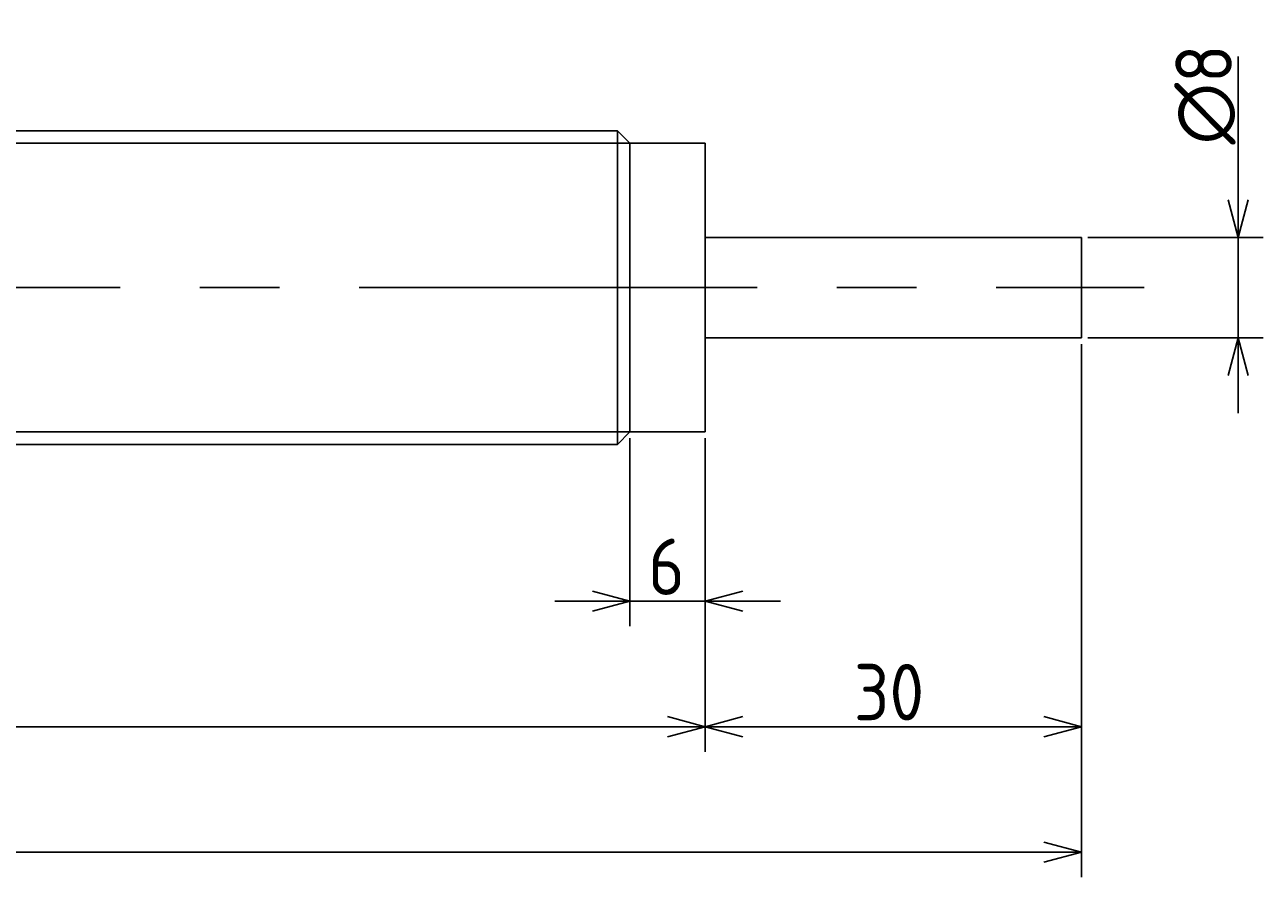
# Model space of a CAD drawing. Extents: x 30 to 377, y 138 to 208.
# Tile 3 of 3: x 278 to 377, y 138 to 206. Entities that reach past the tile are written whole.
import ezdxf

# ---------------------------------------------------------------- set-up
doc = ezdxf.new("R2010")
doc.units = 0
doc.linetypes.add('CENTER', pattern=[50.8, 31.75, -6.35, 6.35, -6.35])
doc.layers.get('0').update_dxf_attribs({"linetype": 'CONTINUOUS'})
doc.layers.get('DEFPOINTS').update_dxf_attribs({"linetype": 'CONTINUOUS'})
for name, color, linetype in [('図形', 7, 'CONTINUOUS'), ('図枠', 7, 'CONTINUOUS'), ('寸法_文字', 3, 'CONTINUOUS')]:
    doc.layers.add(name, color=color, linetype=linetype)
doc.layers.get('0').off()
doc.styles.add('DIMENSION', font='isocp.shx', dxfattribs={"bigfont": 'bigfont.shx'})
doc.dimstyles.get("Standard").update_dxf_attribs({"dimtxt": 0.18, "dimasz": 0.18, "dimexe": 0.18, "dimexo": 0.0625, "dimgap": 0.09, "dimtad": 0, "dimtih": 1, "dimtoh": 1, "dimzin": 0, "dimcen": 0.09, "dimazin": 3, "dimtfac": 1, "dimtofl": 0, "dimtmove": 0, "dimatfit": 3})

# ---------------------------------------------------------------- blocks, each defined once
blk = doc.blocks.new('_OPEN30')
at = {"color": 0, "linetype": 'BYBLOCK'}
for p, q in [((-1, 0.268), (0, 0)), ((0, 0), (-1, -0.268)), ((0, 0), (-1, 0))]:
    blk.add_line(p, q, dxfattribs=at)
blk = doc.blocks.new('*U33')
at = {"layer": '寸法_文字', "color": 3, "style": 'DIMENSION'}
blk.add_text('∅8', height=4.5, rotation=90, dxfattribs=at).set_placement((374.5, 196.4))
blk = doc.blocks.new('*D6')
at = {"layer": 'DEFPOINTS', "color": 0}
for p in [(362.5, 189), (375, 189), (362.5, 181)]:
    blk.add_point(p, dxfattribs=at)
at = {"layer": '寸法_文字', "color": 3}
for p, q in [((375, 192), (375, 203.425)), ((363, 189), (377, 189)), ((375, 181), (375, 189)), ((363, 181), (377, 181)), ((375, 178), (375, 175))]:
    blk.add_line(p, q, dxfattribs=at)
at = {"layer": '図枠'}
blk.add_blockref('*U33', (0, 0), dxfattribs=at)
at = {"layer": '寸法_文字', "color": 3, "xscale": 3, "yscale": 3, "zscale": 3}
for p, rotation in [((375, 189), 270), ((375, 181), 90)]:
    blk.add_blockref('_OPEN30', p, dxfattribs=dict(at, rotation=rotation))
blk = doc.blocks.new('*U26')
at = {"layer": '寸法_文字', "color": 3, "style": 'DIMENSION'}
blk.add_text('6', height=4.5, dxfattribs=at).set_placement((327.948, 160.5))
blk = doc.blocks.new('*D9')
at = {"layer": 'DEFPOINTS', "color": 0}
for p in [(326.5, 173.5), (332.5, 173.5), (326.5, 160)]:
    blk.add_point(p, dxfattribs=at)
at = {"layer": '寸法_文字', "color": 3}
for p, q in [((326.5, 173), (326.5, 158)), ((332.5, 173), (332.5, 158)), ((323.5, 160), (320.5, 160)), ((332.5, 160), (326.5, 160)), ((335.5, 160), (338.5, 160))]:
    blk.add_line(p, q, dxfattribs=at)
at = {"layer": '図枠'}
blk.add_blockref('*U26', (0, 0), dxfattribs=at)
at = {"layer": '寸法_文字', "color": 3, "xscale": 3, "yscale": 3, "zscale": 3}
blk.add_blockref('_OPEN30', (326.5, 160), dxfattribs=at)
at = {"layer": '寸法_文字', "color": 3, "xscale": 3, "yscale": 3, "zscale": 3, "rotation": 180}
blk.add_blockref('_OPEN30', (332.5, 160), dxfattribs=at)
blk = doc.blocks.new('*U22')
at = {"layer": '寸法_文字', "color": 3, "style": 'DIMENSION'}
blk.add_text('145', height=4.5, dxfattribs=at).set_placement((255.407, 150.5))
blk = doc.blocks.new('*D10')
at = {"layer": 'DEFPOINTS', "color": 0}
for p in [(187.5, 173.5), (332.5, 173.5), (332.5, 150)]:
    blk.add_point(p, dxfattribs=at)
at = {"layer": '寸法_文字', "color": 3}
for p, q in [((187.5, 173), (187.5, 148)), ((332.5, 173), (332.5, 148)), ((190.5, 150), (329.5, 150))]:
    blk.add_line(p, q, dxfattribs=at)
at = {"layer": '図枠'}
blk.add_blockref('*U22', (0, 0), dxfattribs=at)
at = {"layer": '寸法_文字', "color": 3, "xscale": 3, "yscale": 3, "zscale": 3, "rotation": 180}
blk.add_blockref('_OPEN30', (187.5, 150), dxfattribs=at)
at = {"layer": '寸法_文字', "color": 3, "xscale": 3, "yscale": 3, "zscale": 3}
blk.add_blockref('_OPEN30', (332.5, 150), dxfattribs=at)
blk = doc.blocks.new('*U30')
at = {"layer": '寸法_文字', "color": 3, "style": 'DIMENSION'}
blk.add_text('30', height=4.5, dxfattribs=at).set_placement((344.348, 150.5))
blk = doc.blocks.new('*D13')
at = {"layer": 'DEFPOINTS', "color": 0}
for p in [(362.5, 181), (332.5, 173.5), (362.5, 150)]:
    blk.add_point(p, dxfattribs=at)
at = {"layer": '寸法_文字', "color": 3}
for p, q in [((362.5, 180.5), (362.5, 148)), ((332.5, 173), (332.5, 148)), ((335.5, 150), (359.5, 150))]:
    blk.add_line(p, q, dxfattribs=at)
at = {"layer": '図枠'}
blk.add_blockref('*U30', (0, 0), dxfattribs=at)
at = {"layer": '寸法_文字', "color": 3, "xscale": 3, "yscale": 3, "zscale": 3, "rotation": 180}
blk.add_blockref('_OPEN30', (332.5, 150), dxfattribs=at)
at = {"layer": '寸法_文字', "color": 3, "xscale": 3, "yscale": 3, "zscale": 3}
blk.add_blockref('_OPEN30', (362.5, 150), dxfattribs=at)
blk = doc.blocks.new('*U31')
at = {"layer": '寸法_文字', "color": 3, "style": 'DIMENSION'}
blk.add_text('(205)', height=4.5, dxfattribs=at).set_placement((253.475, 140.725))
blk = doc.blocks.new('*D15')
at = {"layer": 'DEFPOINTS', "color": 0}
for p in [(157.5, 181), (362.5, 181), (157.5, 140)]:
    blk.add_point(p, dxfattribs=at)
at = {"layer": '寸法_文字', "color": 3}
for p, q in [((157.5, 180.5), (157.5, 138)), ((362.5, 180.5), (362.5, 138)), ((359.5, 140), (160.5, 140))]:
    blk.add_line(p, q, dxfattribs=at)
at = {"layer": '図枠'}
blk.add_blockref('*U31', (0, 0), dxfattribs=at)
at = {"layer": '寸法_文字', "color": 3, "xscale": 3, "yscale": 3, "zscale": 3, "rotation": 180}
blk.add_blockref('_OPEN30', (157.5, 140), dxfattribs=at)
at = {"layer": '寸法_文字', "color": 3, "xscale": 3, "yscale": 3, "zscale": 3}
blk.add_blockref('_OPEN30', (362.5, 140), dxfattribs=at)

msp = doc.modelspace()

# ---------------------------------------------------------------- linework, layer by layer
at = {"layer": '図形'}
for p, q in [((194.5, 197.5), (325.5, 197.5)), ((325.5, 172.5), (325.5, 197.5)), ((326.5, 196.5), (325.5, 197.5)), ((326.5, 173.5), (326.5, 196.5)), ((326.5, 196.5), (332.5, 196.5)), ((332.5, 173.5), (332.5, 196.5)), ((332.5, 189), (362.5, 189)), ((362.5, 181), (362.5, 189)), ((332.5, 181), (362.5, 181)), ((326.5, 173.5), (325.5, 172.5)), ((326.5, 173.5), (332.5, 173.5)), ((194.5, 172.5), (325.5, 172.5))]:
    msp.add_line(p, q, dxfattribs=at)
at = {"layer": '図形', "color": 3}
for p, q in [((193.5, 196.5), (326.5, 196.5)), ((193.5, 173.5), (326.5, 173.5))]:
    msp.add_line(p, q, dxfattribs=at)
at = {"layer": '図形', "color": 3, "linetype": 'CENTER'}
msp.add_line((152.5, 185), (367.5, 185), dxfattribs=at)

# ---------------------------------------------------------------- dimensions: what is measured, and where the dimension line sits
at = {"layer": '寸法_文字'}
dim = msp.add_linear_dim(base=(375, 189), p1=(362.5, 181), p2=(362.5, 189), angle=90, text='%%c<>', dimstyle='Standard', override={"dimse1": 0, "dimse2": 0}, dxfattribs=at)
dim.commit()
dim.dimension.update_dxf_attribs({"geometry": '*D6', "text_midpoint": (375, 200), "dimtype": 128})
dim = msp.add_linear_dim(base=(157.5, 140), p1=(362.5, 181), p2=(157.5, 181), text='(<>)', dimstyle='Standard', dxfattribs=at)
dim.commit()
dim.dimension.update_dxf_attribs({"geometry": '*D15', "text_midpoint": (260, 140), "dimtype": 128})
for base, p1, p2, picture, middle in [((362.5, 150), (332.5, 173.5), (362.5, 181), '*D13', (347.5, 150)), ((332.5, 150), (187.5, 173.5), (332.5, 173.5), '*D10', (260, 150)), ((326.5, 160), (332.5, 173.5), (326.5, 173.5), '*D9', (329.5, 160))]:
    dim = msp.add_linear_dim(base=base, p1=p1, p2=p2, dimstyle='Standard', dxfattribs=at)
    dim.commit()
    dim.dimension.update_dxf_attribs({"geometry": picture, "text_midpoint": middle, "dimtype": 128})

doc.saveas('drawing.dxf')
